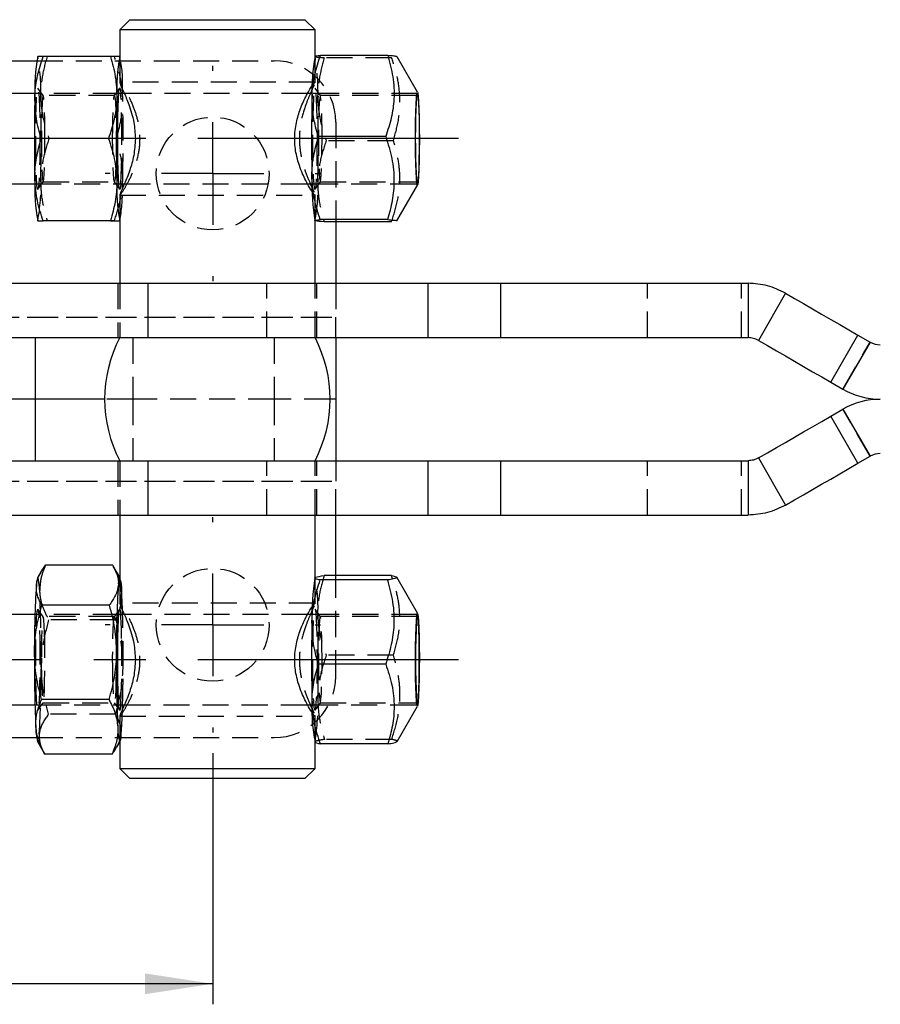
# Model space of a CAD drawing. Extents: x 33 to 407, y 68 to 265.
# Tile 3 of 20: x 115 to 157, y 99 to 147. Entities that reach past the tile are written whole.
import ezdxf

# ---------------------------------------------------------------- set-up
doc = ezdxf.new("R2010")
doc.units = 0
doc.linetypes.add('CENTERX2', pattern=[20.32, 12.7, -2.54, 2.54, -2.54])
doc.linetypes.add('HIDDEN', pattern=[1.905, 1.27, -0.635])
doc.layers.get('0').update_dxf_attribs({"linetype": 'CONTINUOUS'})
doc.layers.add('FORMATO', color=179, linetype='CONTINUOUS')
doc.styles.add('SLDTEXTSTYLE0', font='TXT', dxfattribs={"width": 0.75})
doc.dimstyles.new('SLDDIMSTYLE2', dxfattribs={"dimtxt": 3.5, "dimasz": 3.302, "dimexe": 0, "dimexo": 0.0625, "dimgap": 0.875, "dimtad": 1, "dimdec": 3, "dimrnd": 1e-09, "dimzin": 12, "dimtxsty": 'SLDTEXTSTYLE0', "dimsah": 1, "dimcen": 0.09, "dimazin": 3, "dimtfac": 1, "dimtdec": 3, "dimtofl": 0, "dimtmove": 0, "dimatfit": 3, "dimtolj": 1, "dimtzin": 12})

# ---------------------------------------------------------------- blocks, each defined once
blk = doc.blocks.new('_D_9')
at = {"layer": 'FORMATO'}
for p, q in [((100.259, 110.95), (100.259, 98.7)), ((124.259, 110.95), (124.259, 98.7)), ((124.259, 99.7), (100.259, 99.7))]:
    blk.add_line(p, q, dxfattribs=at)
for points in [[(100.259, 99.7), (103.561, 99.192), (103.561, 100.208)], [(124.259, 99.7), (120.957, 100.208), (120.957, 99.192)]]:
    blk.add_solid(points, dxfattribs=at)
at = {"layer": 'FORMATO', "insert": (109.62, 104.212), "char_height": 3.5, "attachment_point": 1, "style": 'SLDTEXTSTYLE0'}
blk.add_mtext('24', dxfattribs=at)
blk = doc.blocks.new('SW_CENTERMARKSYMBOL_7')
at = {"layer": 'FORMATO', "color": 0}
for p, q in [((0, 5), (0, 5.25)), ((0, 0), (0, 2.5)), ((-5, 0), (-5.25, 0)), ((0, 0), (-2.5, 0)), ((0, 0), (0, -2.5)), ((0, 0), (2.5, 0)), ((5, 0), (5.25, 0)), ((0, -5), (0, -5.25))]:
    blk.add_line(p, q, dxfattribs=at)
blk = doc.blocks.new('SW_CENTERMARKSYMBOL_8')
at = {"layer": 'FORMATO', "color": 0}
for p, q in [((0, 5), (0, 5.25)), ((0, 0), (0, 2.5)), ((-5, 0), (-5.25, 0)), ((0, 0), (-2.5, 0)), ((0, 0), (0, -2.5)), ((0, 0), (2.5, 0)), ((5, 0), (5.25, 0)), ((0, -5), (0, -5.25))]:
    blk.add_line(p, q, dxfattribs=at)

msp = doc.modelspace()

# ---------------------------------------------------------------- linework, layer by layer
at = {"color": 7, "linetype": 'CONTINUOUS'}
for p, q in [((120.2227, 146.6999), (119.7227, 146.1999)), ((120.2227, 146.6999), (128.7477, 146.6999)), ((129.2477, 146.1999), (128.7477, 146.6999)), ((119.7227, 146.1999), (119.7227, 143.6251)), ((129.2477, 146.1999), (119.7227, 146.1999)), ((129.2477, 144.9157), (129.2477, 146.1999)), ((97.2588, 144.7), (115.6786, 144.7)), ((115.7242, 144.8999), (115.7183, 144.8896)), ((119.2744, 144.8999), (115.9918, 144.8999)), ((129.2419, 144.9071), (129.2318, 144.8896)), ((132.7915, 144.9494), (129.5089, 144.9494)), ((134.2461, 143.162), (133.2492, 144.8946)), ((115.5922, 143.0999), (72.2922, 143.0999)), ((119.9513, 143.0999), (119.6803, 143.0999)), ((129.1057, 143.0999), (128.8881, 143.0999)), ((119.1791, 140.8999), (115.8964, 140.8999)), ((132.6926, 141.0009), (129.4099, 141.0009)), ((72.2922, 138.6999), (115.5922, 138.6999)), ((119.6803, 138.6999), (119.9532, 138.6999)), ((128.8861, 138.6999), (129.1057, 138.6999)), ((129.0184, 138.6999), (129.1152, 138.4816)), ((133.242, 136.8927), (134.2461, 138.6378)), ((119.7227, 138.1915), (119.7227, 133.8499)), ((115.7183, 136.9102), (115.7242, 136.8999)), ((119.2744, 136.8999), (115.9918, 136.8999)), ((129.2318, 136.9102), (129.2346, 136.9052)), ((129.2477, 133.8499), (129.2477, 136.8988)), ((132.7843, 136.9514), (129.5016, 136.9514)), ((132.975, 136.8504), (129.6923, 136.8504)), ((130.2588, 136.8504), (130.2588, 133.8499)), ((99.4379, 133.8499), (121.1163, 133.8499)), ((121.1163, 131.1999), (121.1163, 133.8499)), ((121.1163, 133.8499), (134.7673, 133.8499)), ((134.7673, 131.1999), (134.7673, 133.8499)), ((134.7673, 133.8499), (138.3097, 133.8499)), ((138.3097, 131.1999), (138.3097, 133.8499)), ((138.3097, 133.8499), (150.3665, 133.8499)), ((150.3665, 133.8499), (150.3665, 131.1999)), ((152.1915, 133.3609), (150.8665, 131.0659)), ((100.3016, 131.1999), (121.1163, 131.1999)), ((115.5956, 131.1999), (115.5956, 128.1999)), ((121.1163, 131.1999), (134.7673, 131.1999)), ((130.2588, 131.1999), (130.2588, 128.1999)), ((134.7673, 131.1999), (138.3097, 131.1999)), ((138.3097, 131.1999), (150.3665, 131.1999)), ((154.3958, 129.0283), (155.7208, 131.3233)), ((155.7208, 131.3233), (156.3086, 130.9839)), ((156.3086, 130.9839), (154.9836, 128.6889)), ((154.3958, 129.0283), (154.9836, 128.6889)), ((115.5956, 128.1999), (103.8374, 128.1999)), ((118.9852, 128.1999), (115.5956, 128.1999)), ((115.5956, 128.1999), (115.5956, 125.1999)), ((130.2588, 128.1999), (129.9852, 128.1999)), ((130.2588, 128.1999), (130.2588, 125.1999)), ((154.3958, 127.3715), (154.9836, 127.7109)), ((154.9836, 127.7109), (156.3086, 125.4159)), ((155.7208, 125.0765), (154.3958, 127.3715)), ((150.8665, 125.3339), (152.1915, 123.0389)), ((155.7208, 125.0765), (156.3086, 125.4159)), ((100.3016, 125.1999), (121.1163, 125.1999)), ((121.1163, 122.5499), (121.1163, 125.1999)), ((121.1163, 125.1999), (134.7673, 125.1999)), ((134.7673, 122.5499), (134.7673, 125.1999)), ((134.7673, 125.1999), (138.3097, 125.1999)), ((138.3097, 122.5499), (138.3097, 125.1999)), ((138.3097, 125.1999), (150.3665, 125.1999)), ((150.3665, 125.1999), (150.3665, 122.5499)), ((99.4379, 122.5499), (121.1163, 122.5499)), ((119.7227, 122.5499), (119.7227, 118.2251)), ((121.1163, 122.5499), (134.7673, 122.5499)), ((129.2477, 119.5023), (129.2477, 122.5499)), ((130.2588, 119.6031), (130.2588, 122.5499)), ((134.7673, 122.5499), (138.3097, 122.5499)), ((138.3097, 122.5499), (150.3665, 122.5499)), ((119.3869, 120.1001), (116.1042, 120.1001)), ((119.7227, 119.5172), (119.4106, 120.0596)), ((115.8775, 119.7663), (115.7183, 119.4896)), ((132.9708, 119.6031), (129.6881, 119.6031)), ((129.2325, 119.4909), (129.2318, 119.4896)), ((132.7803, 119.388), (129.4976, 119.388)), ((134.2461, 117.762), (133.2359, 119.5177)), ((119.2138, 118.159), (115.9312, 118.159)), ((115.5922, 117.6999), (72.2922, 117.6999)), ((119.9513, 117.6999), (119.6803, 117.6999)), ((119.8647, 117.6999), (119.8578, 117.9356)), ((129.1057, 117.6999), (128.8881, 117.6999)), ((132.6927, 115.2847), (129.4101, 115.2847)), ((72.2922, 113.2999), (115.5922, 113.2999)), ((119.1967, 113.5588), (115.9141, 113.5588)), ((119.6803, 113.2999), (119.9532, 113.2999)), ((128.8861, 113.2999), (129.1057, 113.2999)), ((129.0184, 113.2999), (129.1144, 113.0834)), ((133.2513, 111.5089), (134.2461, 113.2378)), ((119.7227, 112.7915), (119.7227, 110.1999)), ((97.2588, 111.6998), (115.6786, 111.6998)), ((115.7183, 111.5102), (116.0463, 110.9402)), ((119.5794, 111.2335), (119.7227, 111.4825)), ((129.2318, 111.5102), (129.2479, 111.4821)), ((129.2477, 110.1999), (129.2477, 111.4825)), ((132.7957, 111.3967), (129.513, 111.3967)), ((116.044, 110.948), (116.07, 110.8997)), ((119.3527, 110.8997), (116.07, 110.8997)), ((119.7227, 110.1999), (120.2227, 109.6999)), ((119.7227, 110.1999), (129.2477, 110.1999)), ((128.7477, 109.6999), (129.2477, 110.1999)), ((128.7477, 109.6999), (120.2227, 109.6999))]:
    msp.add_line(p, q, dxfattribs=at)
at = {"color": 7, "linetype": 'HIDDEN'}
for p, q in [((115.6786, 144.7), (127.2588, 144.7)), ((119.4652, 144.8999), (119.2744, 144.8999)), ((119.7267, 144.8999), (119.7227, 144.8987)), ((119.7386, 144.8896), (119.7327, 144.8999)), ((129.2477, 143.6195), (129.2477, 144.9157)), ((132.9822, 144.8484), (129.6995, 144.8484)), ((129.2436, 143.6499), (119.7267, 143.6499)), ((129.2046, 143.5205), (129.1149, 143.3197)), ((129.2436, 143.6499), (129.2345, 143.6195)), ((119.6803, 143.0999), (115.5922, 143.0999)), ((115.995, 142.9962), (115.7362, 143.3669)), ((119.7207, 143.3669), (119.4619, 142.9962)), ((119.8698, 142.8999), (119.8647, 143.0999)), ((128.8881, 143.0999), (119.9513, 143.0999)), ((134.2394, 143.0999), (129.1057, 143.0999)), ((129.5085, 142.9962), (129.2496, 143.3669)), ((119.467, 142.9999), (115.9899, 142.9999)), ((134.2394, 142.9999), (129.5034, 142.9999)), ((130.2588, 141.7), (130.2588, 136.8504)), ((119.5605, 140.8999), (119.1791, 140.8999)), ((133.0739, 140.7989), (129.7913, 140.7989)), ((115.7362, 138.4329), (115.995, 138.8036)), ((115.9899, 138.7999), (119.467, 138.7999)), ((119.4619, 138.8036), (119.7207, 138.4329)), ((119.8647, 138.6999), (119.8698, 138.8999)), ((129.2496, 138.4329), (129.5085, 138.8036)), ((129.5034, 138.7999), (134.2394, 138.7999)), ((115.5922, 138.6999), (119.6803, 138.6999)), ((119.9532, 138.6999), (128.8861, 138.6999)), ((129.1057, 138.6999), (134.2394, 138.6999)), ((119.7267, 138.1499), (129.2436, 138.1499)), ((129.2477, 136.8988), (129.2477, 138.1819)), ((119.4652, 136.8999), (119.2744, 136.8999)), ((119.7227, 136.9011), (119.7267, 136.8999)), ((119.7327, 136.8999), (119.7386, 136.9102)), ((119.6352, 133.8499), (119.6352, 131.1999)), ((119.7227, 133.8499), (119.7227, 131.1999)), ((126.8956, 131.1999), (126.8956, 133.8499)), ((129.2477, 131.1999), (129.2477, 133.8499)), ((129.3352, 131.1999), (129.3352, 133.8499)), ((130.2588, 133.8499), (130.2588, 132.1999)), ((145.4525, 131.1999), (145.4525, 133.8499)), ((150.0375, 131.1999), (150.0375, 133.8499)), ((94.2588, 132.1999), (130.2588, 132.1999)), ((94.5058, 132.1999), (130.2588, 132.1999)), ((130.2588, 131.1999), (130.2588, 132.1999)), ((120.3671, 131.1999), (120.3671, 128.1999)), ((127.2588, 131.1999), (127.2588, 128.1999)), ((154.9836, 128.6889), (156.3086, 130.9839)), ((120.3671, 128.1999), (118.9852, 128.1999)), ((127.2588, 128.1999), (120.3671, 128.1999)), ((120.3671, 128.1999), (120.3671, 125.1999)), ((129.9852, 128.1999), (127.2588, 128.1999)), ((127.2588, 128.1999), (127.2588, 125.1999)), ((156.3086, 125.4159), (154.9836, 127.7109)), ((119.6352, 125.1999), (119.6352, 122.5499)), ((119.7227, 125.1999), (119.7227, 122.5499)), ((126.8956, 122.5499), (126.8956, 125.1999)), ((129.2477, 122.5499), (129.2477, 125.1999)), ((129.3352, 122.5499), (129.3352, 125.1999)), ((130.2588, 125.1999), (130.2588, 124.1999)), ((145.4525, 122.5499), (145.4525, 125.1999)), ((150.0375, 122.5499), (150.0375, 125.1999)), ((94.2588, 124.1999), (130.2588, 124.1999)), ((94.5058, 124.1999), (130.2588, 124.1999)), ((130.2588, 122.5499), (130.2588, 124.1999)), ((130.2588, 114.6998), (130.2588, 119.6031)), ((119.7386, 119.4896), (119.7227, 119.5172)), ((129.2477, 118.2195), (129.2477, 119.5023)), ((129.2436, 118.2499), (119.7267, 118.2499)), ((129.2046, 118.1205), (129.1153, 117.9206)), ((129.2436, 118.2499), (129.2345, 118.2195)), ((119.6803, 117.6999), (115.5922, 117.6999)), ((115.995, 117.5962), (115.7362, 117.9669)), ((119.7207, 117.9669), (119.4619, 117.5962)), ((128.8881, 117.6999), (119.9513, 117.6999)), ((134.2394, 117.6999), (129.1057, 117.6999)), ((129.5085, 117.5962), (129.2496, 117.9669)), ((119.467, 117.5999), (115.9899, 117.5999)), ((119.5429, 117.441), (116.2602, 117.441)), ((134.2394, 117.5999), (129.5034, 117.5999)), ((133.0738, 115.7151), (129.7911, 115.7151)), ((115.5922, 113.2999), (119.6803, 113.2999)), ((115.7362, 113.0329), (115.995, 113.4036)), ((115.9899, 113.3999), (119.467, 113.3999)), ((119.4619, 113.4036), (119.7207, 113.0329)), ((119.9532, 113.2999), (128.8861, 113.2999)), ((129.1057, 113.2999), (134.2394, 113.2999)), ((129.2496, 113.0329), (129.5085, 113.4036)), ((129.5034, 113.3999), (134.2394, 113.3999)), ((119.5257, 112.8408), (116.2431, 112.8408)), ((119.7267, 112.7499), (129.2436, 112.7499)), ((129.2477, 111.4825), (129.2477, 112.7819)), ((115.6786, 111.6998), (127.2588, 111.6998)), ((119.7227, 111.4825), (119.7386, 111.5102)), ((132.9862, 111.6118), (129.7035, 111.6118))]:
    msp.add_line(p, q, dxfattribs=at)
at = {"color": 7, "linetype": 'HIDDEN', "flags": 128}
for points in [[(115.8322, 140.8999), (115.8296, 140.35), (115.8221, 139.8277), (115.8099, 139.3591), (115.7938, 138.9678), (115.7744, 138.6734), (115.7529, 138.4906), (115.7302, 138.4286), (115.7075, 138.4906), (115.6859, 138.6734), (115.6665, 138.9678), (115.6504, 139.3591), (115.6382, 139.8277), (115.6307, 140.35), (115.6281, 140.8999), (115.6307, 141.4498), (115.6382, 141.9721), (115.6504, 142.4407), (115.6665, 142.832), (115.6859, 143.1264), (115.7075, 143.3092), (115.7302, 143.3712), (115.7529, 143.3092), (115.7744, 143.1264), (115.7938, 142.832), (115.8099, 142.4407), (115.8221, 141.9721), (115.8296, 141.4498), (115.8322, 140.8999)], [(129.3456, 140.8459), (129.3426, 140.2974), (129.3346, 139.7792), (129.322, 139.3172), (129.3055, 138.9346), (129.2859, 138.6505), (129.2641, 138.4791), (129.2414, 138.4292), (129.2187, 138.5032), (129.1973, 138.6973), (129.1783, 139.0019), (129.1625, 139.4017), (129.1507, 139.8766), (129.1437, 140.4028), (129.1416, 140.9539), (129.1447, 141.5024), (129.1527, 142.0206), (129.1652, 142.4826), (129.1818, 142.8652), (129.2014, 143.1493), (129.2231, 143.3207), (129.2459, 143.3706), (129.2685, 143.2966), (129.2899, 143.1025), (129.309, 142.7979), (129.3248, 142.3981), (129.3365, 141.9232), (129.3436, 141.397), (129.3456, 140.8459)], [(116.0766, 140.8999), (116.0741, 141.4025), (116.0667, 141.8758), (116.0548, 142.2925), (116.0392, 142.6282), (116.0207, 142.8634), (116.0004, 142.9846), (115.9794, 142.9846), (115.9592, 142.8634), (115.9406, 142.6282), (115.925, 142.2925), (115.9131, 141.8758), (115.9057, 141.4025), (115.9032, 140.8999), (115.9057, 140.3973), (115.9131, 139.924), (115.925, 139.5073), (115.9406, 139.1716), (115.9592, 138.9364), (115.9794, 138.8152), (116.0004, 138.8152), (116.0207, 138.9364), (116.0392, 139.1716), (116.0548, 139.5073), (116.0667, 139.924), (116.0741, 140.3973), (116.0766, 140.8999)], [(119.3803, 140.8999), (119.3828, 141.4025), (119.3902, 141.8758), (119.4021, 142.2925), (119.4177, 142.6282), (119.4363, 142.8634), (119.4566, 142.9846), (119.4775, 142.9846), (119.4978, 142.8634), (119.5163, 142.6282), (119.5319, 142.2925), (119.5438, 141.8758), (119.5512, 141.4025), (119.5537, 140.8999), (119.5512, 140.3973), (119.5438, 139.924), (119.5319, 139.5073), (119.5163, 139.1716), (119.4978, 138.9364), (119.4775, 138.8152), (119.4566, 138.8152), (119.4363, 138.9364), (119.4177, 139.1716), (119.4021, 139.5073), (119.3902, 139.924), (119.3828, 140.3973), (119.3803, 140.8999)], [(129.5901, 140.854), (129.588, 141.3578), (129.581, 141.8349), (129.5695, 142.2578), (129.5542, 142.6017), (129.5359, 142.8467), (129.5157, 142.9786), (129.4948, 142.9896), (129.4744, 142.8792), (129.4557, 142.6538), (129.4397, 142.3265), (129.4275, 141.9162), (129.4196, 141.4469), (129.4167, 140.9458), (129.4187, 140.442), (129.4257, 139.9649), (129.4372, 139.542), (129.4526, 139.1981), (129.4708, 138.9531), (129.491, 138.8212), (129.5119, 138.8102), (129.5323, 138.9205), (129.5511, 139.146), (129.567, 139.4733), (129.5792, 139.8836), (129.5871, 140.3529), (129.5901, 140.854)], [(115.8253, 118.7705), (115.8068, 119.0431), (115.7871, 119.2551), (115.7663, 119.4028), (115.745, 119.4838), (115.7234, 119.4965), (115.7183, 119.4896)], [(115.8228, 116.5384), (115.83, 116.0134), (115.8322, 115.4626), (115.8293, 114.9137), (115.8214, 114.3942), (115.809, 113.9301), (115.7926, 113.5448), (115.773, 113.2575), (115.7514, 113.0826), (115.7286, 113.0289), (115.706, 113.0992), (115.6845, 113.2898), (115.6653, 113.5912), (115.6494, 113.9884), (115.6376, 114.4613), (115.6303, 114.9864), (115.6281, 115.5372), (115.631, 116.0861), (115.6389, 116.6056), (115.6513, 117.0697), (115.6677, 117.455), (115.6873, 117.7423), (115.709, 117.9172), (115.7317, 117.9709), (115.7544, 117.9006), (115.7758, 117.71), (115.795, 117.4086), (115.8109, 117.0114), (115.8228, 116.5384)], [(129.3456, 115.615), (129.3441, 115.0628), (129.3375, 114.5325), (129.3263, 114.0508), (129.3109, 113.6417), (129.2921, 113.3257), (129.2709, 113.1188), (129.2484, 113.0313), (129.2256, 113.0676), (129.2037, 113.2258), (129.1838, 113.4981), (129.1669, 113.8708), (129.1538, 114.3251), (129.1453, 114.8383), (129.1417, 115.3848), (129.1432, 115.937), (129.1497, 116.4672), (129.161, 116.949), (129.1763, 117.3581), (129.1951, 117.6741), (129.2163, 117.881), (129.2389, 117.9685), (129.2617, 117.9322), (129.2836, 117.774), (129.3035, 117.5017), (129.3204, 117.129), (129.3334, 116.6747), (129.3419, 116.1614), (129.3456, 115.615)], [(116.0686, 116.3824), (116.0576, 116.8128), (116.0426, 117.1669), (116.0246, 117.4241), (116.0046, 117.5695), (115.9837, 117.5946), (115.9632, 117.4979), (115.9442, 117.2852), (115.9279, 116.9687), (115.9152, 116.5668), (115.9068, 116.1029), (115.9033, 115.604), (115.9048, 115.099), (115.9112, 114.6174), (115.9222, 114.187), (115.9372, 113.8329), (115.9552, 113.5757), (115.9752, 113.4303), (115.9961, 113.4052), (116.0166, 113.5019), (116.0356, 113.7146), (116.0519, 114.0311), (116.0646, 114.433), (116.073, 114.8969), (116.0765, 115.3958), (116.075, 115.9008), (116.0686, 116.3824)], [(119.3883, 114.6174), (119.3819, 115.099), (119.3804, 115.604), (119.3839, 116.1029), (119.3923, 116.5668), (119.405, 116.9687), (119.4213, 117.2852), (119.4403, 117.4979), (119.4608, 117.5946), (119.4817, 117.5695), (119.5017, 117.4241), (119.5197, 117.1669), (119.5347, 116.8128), (119.5457, 116.3824), (119.5521, 115.9008), (119.5536, 115.3958), (119.5501, 114.8969), (119.5417, 114.433), (119.529, 114.0311), (119.5127, 113.7146), (119.4937, 113.5019), (119.4732, 113.4052), (119.4523, 113.4303), (119.4323, 113.5757), (119.4143, 113.8329), (119.3993, 114.187), (119.3883, 114.6174)], [(129.59, 115.5977), (129.5865, 116.0969), (129.5782, 116.5614), (129.5655, 116.9642), (129.5492, 117.2819), (129.5303, 117.496), (129.5098, 117.5941), (129.4889, 117.5705), (129.4689, 117.4266), (129.4508, 117.1707), (129.4358, 116.8177), (129.4248, 116.3881), (129.4183, 115.9069), (129.4167, 115.4021), (129.4202, 114.9029), (129.4285, 114.4384), (129.4412, 114.0356), (129.4575, 113.7179), (129.4764, 113.5038), (129.4969, 113.4057), (129.5178, 113.4293), (129.5379, 113.5732), (129.5559, 113.8291), (129.5709, 114.1821), (129.5819, 114.6117), (129.5884, 115.0929), (129.59, 115.5977)]]:
    msp.add_lwpolyline(points, dxfattribs=at)
at = {"color": 7, "linetype": 'CONTINUOUS', "flags": 128}
for points in [[(119.7732, 138.6999), (119.771, 138.6734), (119.7495, 138.4906), (119.7267, 138.4286), (119.704, 138.4906), (119.6825, 138.6734), (119.6631, 138.9678), (119.647, 139.3591), (119.6348, 139.8277), (119.6273, 140.35), (119.6247, 140.8999), (119.6273, 141.4498), (119.6348, 141.9721), (119.647, 142.4407), (119.6631, 142.832), (119.6825, 143.1264), (119.704, 143.3092), (119.7267, 143.3712), (119.7495, 143.3092), (119.771, 143.1264), (119.7732, 143.0999)], [(119.8647, 143.0999), (119.8578, 143.3349), (119.8571, 143.3569)], [(134.333, 140.8503), (134.33, 140.3287), (134.3221, 139.838), (134.3098, 139.4044), (134.2936, 139.0515), (134.2746, 138.7983), (134.2536, 138.6583), (134.2319, 138.6392), (134.2105, 138.742), (134.1908, 138.9611), (134.1736, 139.2847), (134.16, 139.6954), (134.1507, 140.171), (134.1461, 140.6859), (134.1466, 141.2124), (134.1521, 141.722), (134.1623, 142.1873), (134.1766, 142.5832), (134.1943, 142.8883), (134.2145, 143.0863), (134.236, 143.1664), (134.2576, 143.1242), (134.2783, 142.9622), (134.2969, 142.689), (134.3124, 142.3194), (134.3239, 141.8732), (134.3309, 141.3745), (134.333, 140.8503)], [(134.3302, 140.8999), (134.3276, 140.3734), (134.3198, 139.8775), (134.3074, 139.441), (134.291, 139.0893), (134.2716, 138.8429), (134.2503, 138.7159), (134.2284, 138.7159), (134.2071, 138.8429), (134.1878, 139.0893), (134.1714, 139.441), (134.1589, 139.8775), (134.1512, 140.3734), (134.1485, 140.8999), (134.1512, 141.4264), (134.1589, 141.9223), (134.1714, 142.3588), (134.1878, 142.7105), (134.2071, 142.9569), (134.2284, 143.0839), (134.2503, 143.0839), (134.2716, 142.9569), (134.291, 142.7105), (134.3074, 142.3588), (134.3198, 141.9223), (134.3276, 141.4264), (134.3302, 140.8999)], [(134.3261, 140.854), (134.3231, 140.3529), (134.3152, 139.8836), (134.303, 139.4733), (134.287, 139.146), (134.2683, 138.9205), (134.2479, 138.8102), (134.227, 138.8212), (134.2068, 138.9531), (134.1885, 139.1981), (134.1732, 139.542), (134.1617, 139.9649), (134.1547, 140.442), (134.1527, 140.9458), (134.1556, 141.4469), (134.1635, 141.9162), (134.1757, 142.3265), (134.1917, 142.6538), (134.2104, 142.8792), (134.2308, 142.9896), (134.2517, 142.9786), (134.2719, 142.8467), (134.2902, 142.6017), (134.3055, 142.2578), (134.317, 141.8349), (134.324, 141.3578), (134.3261, 140.854)], [(119.8571, 138.4432), (119.8578, 138.4649), (119.8647, 138.6999)], [(152.1915, 133.3609), (152.6276, 133.1091), (153.0657, 132.8562), (153.5055, 132.6023), (153.9468, 132.3475), (154.3893, 132.092), (154.8326, 131.8361), (155.2765, 131.5798), (155.7208, 131.3233)], [(150.8665, 131.0659), (151.3026, 130.8142), (151.7407, 130.5612), (152.1805, 130.3073), (152.6218, 130.0525), (153.0643, 129.797), (153.5076, 129.5411), (153.9515, 129.2848), (154.3958, 129.0283)], [(150.8665, 125.3339), (151.3026, 125.5856), (151.7407, 125.8386), (152.1805, 126.0925), (152.6218, 126.3473), (153.0643, 126.6027), (153.5076, 126.8587), (153.9515, 127.115), (154.3958, 127.3715)], [(152.1915, 123.0389), (152.6276, 123.2907), (153.0657, 123.5436), (153.5055, 123.7975), (153.9468, 124.0523), (154.3893, 124.3078), (154.8326, 124.5637), (155.2765, 124.82), (155.7208, 125.0765)], [(119.7732, 113.2999), (119.7696, 113.2575), (119.748, 113.0826), (119.7252, 113.0289), (119.7025, 113.0992), (119.6811, 113.2898), (119.6619, 113.5912), (119.646, 113.9884), (119.6341, 114.4613), (119.6269, 114.9864), (119.6247, 115.5372), (119.6276, 116.0861), (119.6355, 116.6056), (119.6479, 117.0697), (119.6643, 117.455), (119.6839, 117.7423), (119.7055, 117.9172), (119.7283, 117.9709), (119.751, 117.9006), (119.7724, 117.71), (119.7732, 117.6999)], [(134.3329, 115.6056), (134.3314, 115.0802), (134.3249, 114.5776), (134.3138, 114.1246), (134.2987, 113.7458), (134.2804, 113.4615), (134.2599, 113.2872), (134.2383, 113.2321), (134.2167, 113.2993), (134.1964, 113.4851), (134.1783, 113.7795), (134.1636, 114.1667), (134.1529, 114.6258), (134.1469, 115.1319), (134.1459, 115.658), (134.15, 116.1755), (134.1588, 116.6565), (134.172, 117.0752), (134.1888, 117.409), (134.2083, 117.6399), (134.2296, 117.7554), (134.2513, 117.7493), (134.2724, 117.622), (134.2917, 117.3802), (134.3082, 117.0371), (134.321, 116.6111), (134.3294, 116.1252), (134.3329, 115.6056)], [(134.3302, 115.4999), (134.3276, 116.0264), (134.3198, 116.5223), (134.3074, 116.9588), (134.291, 117.3105), (134.2716, 117.5569), (134.2503, 117.6839), (134.2284, 117.6839), (134.2071, 117.5569), (134.1878, 117.3105), (134.1714, 116.9588), (134.1589, 116.5223), (134.1512, 116.0264), (134.1485, 115.4999), (134.1512, 114.9734), (134.1589, 114.4775), (134.1714, 114.041), (134.1878, 113.6893), (134.2071, 113.4429), (134.2284, 113.3159), (134.2503, 113.3159), (134.2716, 113.4429), (134.291, 113.6893), (134.3074, 114.041), (134.3198, 114.4775), (134.3276, 114.9734), (134.3302, 115.4999)], [(134.326, 115.5977), (134.3244, 115.0929), (134.3179, 114.6117), (134.3069, 114.1821), (134.2919, 113.8291), (134.2739, 113.5732), (134.2538, 113.4293), (134.2329, 113.4057), (134.2124, 113.5038), (134.1935, 113.7179), (134.1772, 114.0356), (134.1645, 114.4384), (134.1562, 114.9029), (134.1527, 115.4021), (134.1543, 115.9069), (134.1608, 116.3881), (134.1718, 116.8177), (134.1868, 117.1707), (134.2049, 117.4266), (134.2249, 117.5705), (134.2458, 117.5941), (134.2663, 117.496), (134.2852, 117.2819), (134.3015, 116.9642), (134.3142, 116.5614), (134.3225, 116.0969), (134.326, 115.5977)], [(119.8572, 113.0468), (119.8618, 113.197), (119.8647, 113.2999)]]:
    msp.add_lwpolyline(points, dxfattribs=at)
at = {"color": 7, "linetype": 'HIDDEN'}
for centre in [(124.2588, 139.2), (124.2588, 117.1998)]:
    msp.add_circle(centre, 2.75, dxfattribs=at)
at = {"color": 7, "linetype": 'CONTINUOUS'}
for centre, radius, start, end in [((124.8535, 143.2422), 9.2727, 169.70206, 182.11588), ((129.4518, 143.218), 9.8732, 170.19866, 181.84604), ((137.1695, 143.3352), 8.0752, 168.8344, 182.55556), ((204.854, 140.8999), 89.2893, 178.716519, 181.283481), ((208.8521, 140.8999), 89.2908, 178.71654, 181.28346), ((218.2963, 140.8951), 89.2181, 178.664055, 181.232454), ((124.8535, 138.5575), 9.2727, 177.88412, 190.29795), ((129.4517, 138.5818), 9.8731, 178.15394, 189.80136), ((139.6499, 138.6516), 10.5561, 178.23837, 189.54676), ((125.4556, 128.1999), 6.4704, 152.37733, 207.62267), ((123.5147, 128.1999), 6.4704, 332.37733, 27.62267), ((156.8086, 131.8499), 1, 240, 270), ((156.8086, 131.8499), 3.65, 240, 270), ((156.8086, 124.5499), 3.65, 90, 120), ((156.8086, 124.5499), 1, 90, 120), ((162.9918, 116.1167), 47.4269, 176.35775, 180.31139), ((116.9781, 119.1035), 1.3176, 162.95911, 178.86822), ((166.9884, 116.1167), 47.4269, 176.35775, 180.31138), ((120.427, 119.1836), 0.7716, 155.90089, 184.02052), ((141.2044, 117.6408), 12.1113, 171.19074, 181.44028), ((218.0609, 115.5098), 88.9828, 178.82383, 181.396844), ((181.4576, 115.3036), 65.8943, 179.517141, 182.674122), ((185.4543, 115.3036), 65.8944, 179.517153, 182.674125), ((135.9194, 112.9611), 6.8254, 176.81212, 192.32476), ((118.2133, 112.1634), 2.5791, 178.53719, 194.67288), ((121.7487, 112.1242), 2.1196, 177.15723, 197.09424)]:
    msp.add_arc(centre, radius, start, end, dxfattribs=at)
at = {"color": 7, "linetype": 'HIDDEN'}
for centre, radius, start, end in [((106.6068, 143.2422), 9.2727, 357.88414, 10.29794), ((114.3867, 143.6718), 5.4794, 356.70563, 12.95153), ((127.2588, 141.7), 3, 0, 90), ((118.8369, 143.1482), 10.5566, 358.23861, 9.54652), ((86.25, 141.1525), 33.5797, 359.56898, 3.32462), ((26.6051, 140.8999), 89.2905, 358.716536, 1.283464), ((30.602, 140.8999), 89.2902, 358.716531, 1.283469), ((40.1818, 140.9047), 89.2272, 358.664187, 1.232322), ((87.9537, 140.6043), 31.8765, 356.575, 0.53139), ((106.6068, 138.5575), 9.2727, 349.70205, 2.11587), ((121.3176, 138.4646), 8.0753, 348.83451, 2.55545), ((112.2376, 138.3096), 7.6207, 349.33968, 1.00444), ((118.1442, 118.9129), 1.6837, 355.14871, 20.35985), ((122.568, 118.0387), 6.8253, 356.81208, 12.32492), ((50.0028, 115.6962), 65.8943, 359.517141, 2.674122), ((86.5058, 116.9186), 33.3675, 1.74654, 3.18159), ((98.6288, 116.2787), 21.1921, 0.70226, 3.84526), ((36.3727, 115.5537), 83.5196, 359.716811, 1.472505), ((40.4172, 115.4899), 88.992, 358.823962, 1.396711), ((80.9179, 115.4728), 38.916, 356.79921, 1.56916), ((68.4682, 114.8831), 47.4271, 356.35776, 0.31138), ((40.3934, 115.3671), 79.4982, 358.509936, 359.836929), ((127.2588, 114.6998), 3, 270, 0), ((117.2827, 113.359), 12.1114, 351.19075, 1.44017), ((96.511, 113.6684), 23.3545, 355.58417, 358.47486), ((119.2435, 111.7884), 0.5587, 329.05678, 8.42911)]:
    msp.add_arc(centre, radius, start, end, dxfattribs=at)
at = {"color": 7, "linetype": 'CONTINUOUS'}
for points, knots in [([(115.5871, 142.8999), (115.5887, 142.9473), (115.6005, 143.3063), (115.6945, 143.9831), (115.8921, 144.5925), (115.9918, 144.8999)], [0, 0, 0, 0, 0.0700474, 0.5307623, 1, 1, 1, 1]), ([(115.9918, 144.8999), (115.9536, 144.8999), (115.8478, 144.8999), (115.739, 144.8999), (115.7376, 144.8999), (115.7371, 144.8999)], [0, 0, 0, 0, 0.2497978, 0.6917378, 1, 1, 1, 1]), ([(119.2744, 144.8999), (119.3664, 144.5751), (119.5522, 143.9195), (119.5731, 143.2418), (119.5837, 142.8999)], [0, 0, 0, 0, 0.49545778, 1, 1, 1, 1]), ([(119.7267, 144.8999), (119.7024, 144.8999), (119.6533, 144.8999), (119.4717, 144.8999), (119.3264, 144.8999), (119.2744, 144.8999)], [0, 0, 0, 0, 0.387516, 0.7807764, 1, 1, 1, 1]), ([(129.1024, 142.9752), (129.104, 143.0219), (129.1161, 143.3763), (129.2108, 144.0445), (129.4089, 144.6459), (129.5089, 144.9494)], [0, 0, 0, 0, 0.0700471, 0.5307622, 1, 1, 1, 1]), ([(129.5089, 144.9494), (129.4705, 144.9458), (129.3643, 144.9358), (129.2457, 144.919), (129.2467, 144.9057), (129.2472, 144.8989)], [0, 0, 0, 0, 0.2192241, 0.6070735, 1, 1, 1, 1]), ([(132.7915, 144.9494), (132.886, 144.6067), (133.0771, 143.9139), (133.1276, 142.8874), (132.9911, 141.9061), (132.7927, 141.3045), (132.6926, 141.0009)], [0, 0, 0, 0, 0.2645953, 0.5349274, 0.7653326, 1, 1, 1, 1]), ([(133.2281, 144.8946), (133.2235, 144.9006), (133.212, 144.9154), (133.0169, 144.9337), (132.8433, 144.9458), (132.7915, 144.9494)], [0, 0, 0, 0, 0.3218687, 0.79782, 1, 1, 1, 1]), ([(119.7327, 143.6251), (119.7381, 143.5998), (119.7502, 143.5438), (119.9267, 143.1696), (120.1799, 142.5669), (120.434, 141.7737), (120.4704, 141.1685), (120.4866, 140.8999)], [0, 0, 0, 0, 0.1598377, 0.3541719, 0.5700234, 0.8091784, 1, 1, 1, 1]), ([(129.1211, 138.3042), (129.0626, 138.3934), (128.9318, 138.5933), (128.6249, 139.1817), (128.3482, 139.9453), (128.2283, 140.8005), (128.2956, 141.5902), (128.511, 142.3358), (128.8056, 142.9853), (129.0494, 143.4002), (129.1117, 143.4821), (129.1212, 143.4945)], [0, 0, 0, 0, 0.1029331, 0.2304833, 0.3726086, 0.4841483, 0.595893, 0.7052145, 0.8315026, 0.9743688, 1, 1, 1, 1]), ([(129.1149, 143.3197), (129.0945, 143.2774), (129.0695, 143.2253), (129.0269, 143.1195), (129.019, 143.0999)], [0, 0, 0, 0, 0.814534, 1, 1, 1, 1]), ([(115.8964, 140.8999), (115.8044, 141.2247), (115.6186, 141.8803), (115.5977, 142.558), (115.5871, 142.8999)], [0, 0, 0, 0, 0.4954579, 1, 1, 1, 1]), ([(119.5837, 142.8999), (119.5821, 142.8525), (119.5704, 142.4935), (119.4763, 141.8166), (119.2787, 141.2073), (119.1791, 140.8999)], [0, 0, 0, 0, 0.0700473, 0.5307624, 1, 1, 1, 1]), ([(129.4099, 141.0009), (129.3182, 141.3215), (129.133, 141.9687), (129.1127, 142.6376), (129.1024, 142.9752)], [0, 0, 0, 0, 0.4954579, 1, 1, 1, 1]), ([(115.5871, 138.8999), (115.5864, 138.9473), (115.5811, 139.3063), (115.6429, 139.9831), (115.8114, 140.5925), (115.8964, 140.8999)], [0, 0, 0, 0, 0.0700474, 0.5307622, 1, 1, 1, 1]), ([(119.1791, 140.8999), (119.2866, 140.5751), (119.5036, 139.9195), (119.5568, 139.2418), (119.5837, 138.8999)], [0, 0, 0, 0, 0.4954581, 1, 1, 1, 1]), ([(120.4866, 140.8999), (120.4694, 140.621), (120.435, 140.0644), (120.2051, 139.3047), (119.9463, 138.6678), (119.7427, 138.245), (119.7424, 138.2061), (119.7423, 138.1915)], [0, 0, 0, 0, 0.1982051, 0.3954827, 0.615003, 0.8555697, 1, 1, 1, 1]), ([(129.0988, 138.9761), (129.0981, 139.0241), (129.0931, 139.3875), (129.1556, 140.0728), (129.3246, 140.6896), (129.4099, 141.0009)], [0, 0, 0, 0, 0.0700476, 0.5307627, 1, 1, 1, 1]), ([(132.6926, 141.0009), (132.8036, 140.6494), (133.0282, 139.9389), (133.1283, 138.8861), (133.0391, 137.8797), (132.8698, 137.2627), (132.7843, 136.9514)], [0, 0, 0, 0, 0.2645951, 0.5349274, 0.7653326, 1, 1, 1, 1]), ([(115.9918, 136.8999), (115.8842, 137.2247), (115.6672, 137.8803), (115.614, 138.558), (115.5871, 138.8999)], [0, 0, 0, 0, 0.4954579, 1, 1, 1, 1]), ([(119.5837, 138.8999), (119.5844, 138.8525), (119.5897, 138.4935), (119.5279, 137.8166), (119.3594, 137.2073), (119.2744, 136.8999)], [0, 0, 0, 0, 0.0700477, 0.5307624, 1, 1, 1, 1]), ([(129.5016, 136.9514), (129.3944, 137.2802), (129.178, 137.9439), (129.1254, 138.63), (129.0988, 138.9761)], [0, 0, 0, 0, 0.4954581, 1, 1, 1, 1]), ([(115.7368, 136.8999), (115.7373, 136.8999), (115.7384, 136.8999), (115.8469, 136.8999), (115.9536, 136.8999), (115.9918, 136.8999)], [0, 0, 0, 0, 0.3024727, 0.7503372, 1, 1, 1, 1]), ([(119.2744, 136.8999), (119.3264, 136.8999), (119.4704, 136.8999), (119.6525, 136.8999), (119.7019, 136.8999), (119.7267, 136.8999)], [0, 0, 0, 0, 0.2192241, 0.6070736, 1, 1, 1, 1]), ([(129.24, 136.9009), (129.2394, 136.9075), (129.238, 136.9208), (129.3561, 136.9377), (129.4633, 136.9477), (129.5016, 136.9514)], [0, 0, 0, 0, 0.3875159, 0.7807763, 1, 1, 1, 1]), ([(129.6923, 136.8504), (129.5234, 136.863), (129.3016, 136.8797), (129.2519, 136.8968), (129.24, 136.9009)], [0, 0, 0, 0, 0.7614487, 1, 1, 1, 1]), ([(132.7843, 136.9514), (132.8361, 136.9477), (133.007, 136.9358), (133.2123, 136.9162), (133.2233, 136.9002), (133.2284, 136.8927)], [0, 0, 0, 0, 0.1891707, 0.6233995, 1, 1, 1, 1]), ([(152.1915, 133.3609), (151.9034, 133.5025), (151.3273, 133.7856), (150.6868, 133.8285), (150.3665, 133.8499)], [0, 0, 0, 0, 0.4999987, 1, 1, 1, 1]), ([(150.8665, 131.0659), (150.7876, 131.1047), (150.6297, 131.1823), (150.4543, 131.194), (150.3665, 131.1999)], [0, 0, 0, 0, 0.4999963, 1, 1, 1, 1]), ([(150.8665, 125.3339), (150.7876, 125.2951), (150.6297, 125.2175), (150.4543, 125.2058), (150.3665, 125.1999)], [0, 0, 0, 0, 0.4999963, 1, 1, 1, 1]), ([(152.1915, 123.0389), (151.9034, 122.8973), (151.3273, 122.6142), (150.6868, 122.5713), (150.3665, 122.5499)], [0, 0, 0, 0, 0.4999987, 1, 1, 1, 1]), ([(115.6607, 119.1295), (115.6719, 119.2079), (115.7187, 119.5363), (115.9376, 119.8563), (116.1042, 120.1001)], [0, 0, 0, 0, 0.2385511, 1, 1, 1, 1]), ([(119.3869, 120.1001), (119.5101, 119.8563), (119.6719, 119.5363), (119.6601, 119.2079), (119.6573, 119.1295)], [0, 0, 0, 0, 0.7614488, 1, 1, 1, 1]), ([(129.2359, 119.4956), (129.2478, 119.5042), (129.2975, 119.5406), (129.5193, 119.5761), (129.6881, 119.6031)], [0, 0, 0, 0, 0.2385511, 1, 1, 1, 1]), ([(132.9708, 119.6031), (133.0882, 119.5761), (133.2832, 119.5312), (133.2089, 119.466), (133.0074, 119.4215), (132.8325, 119.3957), (132.7803, 119.388)], [0, 0, 0, 0, 0.3806577, 0.6320868, 0.8903093, 1, 1, 1, 1]), ([(115.9312, 118.159), (115.8922, 118.2284), (115.7843, 118.4206), (115.6627, 118.744), (115.6614, 119.0005), (115.6607, 119.1295)], [0, 0, 0, 0, 0.2192242, 0.6070737, 1, 1, 1, 1]), ([(119.6573, 119.1295), (119.6341, 119.0022), (119.5874, 118.7458), (119.4087, 118.4223), (119.2652, 118.2284), (119.2138, 118.159)], [0, 0, 0, 0, 0.3875159, 0.7807763, 1, 1, 1, 1]), ([(129.0969, 117.3363), (129.0983, 117.3849), (129.1094, 117.7532), (129.2022, 118.4476), (129.3986, 119.0726), (129.4976, 119.388)], [0, 0, 0, 0, 0.0700472, 0.5307624, 1, 1, 1, 1]), ([(129.4976, 119.388), (129.4593, 119.3957), (129.3531, 119.417), (129.2344, 119.4528), (129.2354, 119.4812), (129.2359, 119.4956)], [0, 0, 0, 0, 0.2192242, 0.6070735, 1, 1, 1, 1]), ([(132.7803, 119.388), (132.8758, 119.0318), (133.0689, 118.3119), (133.1224, 117.2451), (132.9887, 116.2254), (132.792, 115.6002), (132.6927, 115.2847)], [0, 0, 0, 0, 0.2645953, 0.5349274, 0.7653326, 1, 1, 1, 1]), ([(115.5656, 115.8589), (115.5663, 115.9134), (115.571, 116.3263), (115.6519, 117.1047), (115.8375, 117.8054), (115.9312, 118.159)], [0, 0, 0, 0, 0.0700474, 0.5307626, 1, 1, 1, 1]), ([(119.2138, 118.159), (119.3122, 117.7855), (119.5108, 117.0315), (119.545, 116.2521), (119.5622, 115.8589)], [0, 0, 0, 0, 0.495458, 1, 1, 1, 1]), ([(119.7327, 118.2251), (119.7381, 118.1998), (119.7502, 118.1438), (119.9267, 117.7696), (120.1799, 117.1669), (120.434, 116.3737), (120.4704, 115.7685), (120.4866, 115.4999)], [0, 0, 0, 0, 0.1598377, 0.3541719, 0.5700235, 0.8091784, 1, 1, 1, 1]), ([(129.1212, 112.9039), (129.0627, 112.9933), (128.9318, 113.1932), (128.6249, 113.7817), (128.3482, 114.5453), (128.2283, 115.4005), (128.2956, 116.1902), (128.511, 116.9358), (128.8055, 117.5852), (129.049, 117.9995), (129.1111, 118.0812), (129.1203, 118.0933)], [0, 0, 0, 0, 0.1030777, 0.2307161, 0.3729397, 0.4845566, 0.5963785, 0.7057754, 0.832151, 0.975116, 1, 1, 1, 1]), ([(129.1153, 117.9206), (129.0948, 117.878), (129.0697, 117.8258), (129.0269, 117.7195), (129.019, 117.6999)], [0, 0, 0, 0, 0.8153652, 1, 1, 1, 1]), ([(129.4101, 115.2847), (129.3174, 115.6179), (129.1304, 116.2904), (129.1081, 116.9856), (129.0969, 117.3363)], [0, 0, 0, 0, 0.495458, 1, 1, 1, 1]), ([(115.9141, 113.5588), (115.8157, 113.9324), (115.6171, 114.6863), (115.5829, 115.4657), (115.5656, 115.8589)], [0, 0, 0, 0, 0.495458, 1, 1, 1, 1]), ([(119.5622, 115.8589), (119.5616, 115.8044), (119.5568, 115.3916), (119.476, 114.6131), (119.2904, 113.9124), (119.1967, 113.5588)], [0, 0, 0, 0, 0.0700474, 0.5307622, 1, 1, 1, 1]), ([(120.4866, 115.4999), (120.4694, 115.221), (120.435, 114.6644), (120.2051, 113.9047), (119.9463, 113.2678), (119.7427, 112.845), (119.7424, 112.8061), (119.7423, 112.7915)], [0, 0, 0, 0, 0.1982051, 0.3954829, 0.6150031, 0.8555697, 1, 1, 1, 1]), ([(129.1046, 113.3407), (129.1038, 113.3867), (129.0978, 113.7357), (129.1583, 114.3936), (129.3256, 114.9859), (129.4101, 115.2847)], [0, 0, 0, 0, 0.0700472, 0.5307625, 1, 1, 1, 1]), ([(132.6927, 115.2847), (132.8048, 114.9473), (133.0313, 114.2651), (133.1343, 113.2543), (133.048, 112.288), (132.8803, 111.6956), (132.7957, 111.3967)], [0, 0, 0, 0, 0.2645951, 0.5349273, 0.7653326, 1, 1, 1, 1]), ([(115.6351, 112.2293), (115.6336, 112.2608), (115.6229, 112.4994), (115.6744, 112.9494), (115.8337, 113.3545), (115.9141, 113.5588)], [0, 0, 0, 0, 0.0700475, 0.5307625, 1, 1, 1, 1]), ([(119.1967, 113.5588), (119.3092, 113.3429), (119.5361, 112.9071), (119.5996, 112.4566), (119.6317, 112.2293)], [0, 0, 0, 0, 0.4954579, 1, 1, 1, 1]), ([(129.513, 111.3967), (129.4049, 111.7124), (129.1866, 112.3496), (129.1321, 113.0083), (129.1046, 113.3407)], [0, 0, 0, 0, 0.4954583, 1, 1, 1, 1]), ([(116.07, 110.8997), (115.9576, 111.1157), (115.7306, 111.5515), (115.6671, 112.002), (115.6351, 112.2293)], [0, 0, 0, 0, 0.495458, 1, 1, 1, 1]), ([(119.6317, 112.2293), (119.6331, 112.1978), (119.6438, 111.9591), (119.5923, 111.5092), (119.433, 111.1041), (119.3527, 110.8997)], [0, 0, 0, 0, 0.0700475, 0.5307624, 1, 1, 1, 1]), ([(129.2513, 111.5042), (129.2507, 111.4901), (129.2494, 111.4617), (129.3675, 111.4258), (129.4747, 111.4043), (129.513, 111.3967)], [0, 0, 0, 0, 0.3875158, 0.7807763, 1, 1, 1, 1]), ([(132.7957, 111.3967), (132.8474, 111.4043), (133.0177, 111.4297), (133.2089, 111.4672), (133.2217, 111.4972), (133.2267, 111.5089)], [0, 0, 0, 0, 0.2103312, 0.6931325, 1, 1, 1, 1]), ([(119.3527, 110.8997), (119.4064, 110.969), (119.4932, 111.0808), (119.5501, 111.1955), (119.5717, 111.2392)], [0, 0, 0, 0, 0.6189378, 1, 1, 1, 1])]:
    msp.add_open_spline(points, degree=3, knots=knots, dxfattribs=at)
at = {"color": 7, "linetype": 'HIDDEN'}
for points, knots in [([(116.1825, 144.8999), (116.0905, 144.5751), (115.9047, 143.9195), (115.8838, 143.2418), (115.8732, 142.8999)], [0, 0, 0, 0, 0.4954578, 1, 1, 1, 1]), ([(119.8698, 142.8999), (119.8682, 142.9473), (119.8565, 143.3063), (119.7624, 143.9831), (119.5648, 144.5925), (119.4652, 144.8999)], [0, 0, 0, 0, 0.0700473, 0.5307623, 1, 1, 1, 1]), ([(129.2472, 144.8989), (129.2591, 144.8949), (129.3089, 144.8778), (129.5307, 144.8611), (129.6995, 144.8484)], [0, 0, 0, 0, 0.2385511, 1, 1, 1, 1]), ([(129.6995, 144.8484), (129.6072, 144.5196), (129.4209, 143.8559), (129.3993, 143.1698), (129.3884, 142.8237)], [0, 0, 0, 0, 0.495458, 1, 1, 1, 1]), ([(133.0739, 140.7989), (133.1691, 141.1504), (133.3614, 141.8609), (133.4138, 142.9137), (133.2791, 143.9201), (133.0818, 144.5371), (132.9822, 144.8484)], [0, 0, 0, 0, 0.2645951, 0.5349273, 0.7653326, 1, 1, 1, 1]), ([(119.7363, 138.1664), (119.7347, 138.161), (119.7222, 138.1168), (119.844, 138.2857), (120.0745, 138.6557), (120.3935, 139.2886), (120.6572, 140.0853), (120.7422, 140.9442), (120.6468, 141.7211), (120.414, 142.4522), (120.106, 143.0941), (119.8155, 143.5639), (119.7581, 143.617), (119.7314, 143.6416)], [0, 0, 0, 0, 0.0128158, 0.1052455, 0.1985191, 0.3025389, 0.4170871, 0.5048988, 0.5927711, 0.6816482, 0.7856081, 0.9004172, 1, 1, 1, 1]), ([(129.1212, 143.4945), (129.1655, 143.5582), (129.2249, 143.6439), (129.2398, 143.6487), (129.2436, 143.6499)], [0, 0, 0, 0, 0.7439289, 1, 1, 1, 1]), ([(129.019, 143.0999), (128.9457, 142.9298), (128.7824, 142.5512), (128.5472, 141.776), (128.4577, 140.924), (128.5326, 140.1363), (128.724, 139.4151), (128.925, 138.9077), (129.0031, 138.7337), (129.0184, 138.6999)], [0, 0, 0, 0, 0.1552738, 0.3457073, 0.4930904, 0.6406531, 0.7876183, 0.9586592, 1, 1, 1, 1]), ([(115.8732, 142.8999), (115.8748, 142.8525), (115.8865, 142.4935), (115.9806, 141.8166), (116.1782, 141.2073), (116.2778, 140.8999)], [0, 0, 0, 0, 0.0700475, 0.5307625, 1, 1, 1, 1]), ([(119.5605, 140.8999), (119.6525, 141.2247), (119.8383, 141.8803), (119.8592, 142.558), (119.8698, 142.8999)], [0, 0, 0, 0, 0.495458, 1, 1, 1, 1]), ([(129.3884, 142.8237), (129.39, 142.7757), (129.4014, 142.4123), (129.4949, 141.727), (129.6919, 141.1102), (129.7913, 140.7989)], [0, 0, 0, 0, 0.0700473, 0.5307625, 1, 1, 1, 1]), ([(116.2778, 140.8999), (116.1703, 140.5751), (115.9533, 139.9195), (115.9001, 139.2418), (115.8732, 138.8999)], [0, 0, 0, 0, 0.495458, 1, 1, 1, 1]), ([(119.8698, 138.8999), (119.8705, 138.9473), (119.8758, 139.3063), (119.814, 139.9831), (119.6455, 140.5925), (119.5605, 140.8999)], [0, 0, 0, 0, 0.0700474, 0.5307622, 1, 1, 1, 1]), ([(129.7913, 140.7989), (129.6835, 140.4783), (129.4659, 139.8311), (129.412, 139.1622), (129.3848, 138.8246)], [0, 0, 0, 0, 0.495458, 1, 1, 1, 1]), ([(132.975, 136.8504), (133.0867, 137.193), (133.3125, 137.8859), (133.4145, 138.9124), (133.3271, 139.8937), (133.1588, 140.4953), (133.0739, 140.7989)], [0, 0, 0, 0, 0.2645952, 0.5349275, 0.7653327, 1, 1, 1, 1]), ([(115.8732, 138.8999), (115.8725, 138.8525), (115.8672, 138.4935), (115.929, 137.8166), (116.0975, 137.2073), (116.1825, 136.8999)], [0, 0, 0, 0, 0.0700476, 0.5307624, 1, 1, 1, 1]), ([(119.4652, 136.8999), (119.5727, 137.2247), (119.7897, 137.8803), (119.8429, 138.558), (119.8698, 138.8999)], [0, 0, 0, 0, 0.495458, 1, 1, 1, 1]), ([(129.3848, 138.8246), (129.3841, 138.7779), (129.3784, 138.4235), (129.4396, 137.7553), (129.6076, 137.1538), (129.6923, 136.8504)], [0, 0, 0, 0, 0.0700474, 0.5307625, 1, 1, 1, 1]), ([(129.1152, 138.4816), (129.1468, 138.4121), (129.1878, 138.3223), (129.1938, 138.3017), (129.1951, 138.297)], [0, 0, 0, 0, 0.77340262, 1, 1, 1, 1]), ([(129.2336, 138.1819), (129.238, 138.1699), (129.262, 138.1039), (129.2082, 138.1634), (129.1287, 138.2918), (129.1211, 138.3042)], [0, 0, 0, 0, 0.1668673, 0.9195418, 1, 1, 1, 1]), ([(116.1042, 120.1001), (116.0171, 119.8841), (115.8413, 119.4483), (115.8306, 118.9978), (115.8253, 118.7705)], [0, 0, 0, 0, 0.4954579, 1, 1, 1, 1]), ([(119.8218, 118.7705), (119.8196, 118.802), (119.8023, 119.0406), (119.698, 119.4906), (119.4912, 119.8957), (119.3869, 120.1001)], [0, 0, 0, 0, 0.0700472, 0.5307623, 1, 1, 1, 1]), ([(129.6881, 119.6031), (129.5967, 119.2874), (129.4122, 118.6502), (129.3926, 117.9915), (129.3827, 117.6591)], [0, 0, 0, 0, 0.4954581, 1, 1, 1, 1]), ([(133.0738, 115.7151), (133.1679, 116.0525), (133.3583, 116.7347), (133.4078, 117.7455), (133.2703, 118.7118), (133.0713, 119.3042), (132.9708, 119.6031)], [0, 0, 0, 0, 0.264595, 0.5349274, 0.7653327, 1, 1, 1, 1]), ([(115.8253, 118.7705), (115.8275, 118.739), (115.8447, 118.5004), (115.9491, 118.0504), (116.1559, 117.6453), (116.2602, 117.441)], [0, 0, 0, 0, 0.0700476, 0.5307624, 1, 1, 1, 1]), ([(119.5429, 117.441), (119.63, 117.6569), (119.8058, 118.0927), (119.8165, 118.5432), (119.8218, 118.7705)], [0, 0, 0, 0, 0.4954579, 1, 1, 1, 1]), ([(119.7363, 112.7664), (119.7347, 112.761), (119.7222, 112.7168), (119.844, 112.8857), (120.0745, 113.2557), (120.3935, 113.8886), (120.6572, 114.6853), (120.7422, 115.5442), (120.6468, 116.3211), (120.414, 117.0522), (120.106, 117.6941), (119.8155, 118.1639), (119.7581, 118.217), (119.7314, 118.2416)], [0, 0, 0, 0, 0.0128158, 0.1052455, 0.1985191, 0.302539, 0.417087, 0.5048989, 0.5927711, 0.6816481, 0.7856082, 0.9004172, 1, 1, 1, 1]), ([(129.1203, 118.0933), (129.165, 118.1576), (129.2248, 118.2438), (129.2398, 118.2487), (129.2436, 118.2499)], [0, 0, 0, 0, 0.74550847, 1, 1, 1, 1]), ([(129.019, 117.6999), (128.9457, 117.5298), (128.7824, 117.1512), (128.5472, 116.376), (128.4577, 115.524), (128.5326, 114.7363), (128.724, 114.0151), (128.925, 113.5077), (129.0031, 113.3337), (129.0184, 113.2999)], [0, 0, 0, 0, 0.1552738, 0.3457075, 0.4930903, 0.6406532, 0.7876183, 0.9586592, 1, 1, 1, 1]), ([(129.3827, 117.6591), (129.3843, 117.6131), (129.3968, 117.2641), (129.4922, 116.6062), (129.6908, 116.0139), (129.7911, 115.7151)], [0, 0, 0, 0, 0.0700476, 0.5307626, 1, 1, 1, 1]), ([(116.2602, 117.441), (116.159, 117.0674), (115.9549, 116.3135), (115.9149, 115.5341), (115.8947, 115.1409)], [0, 0, 0, 0, 0.495458, 1, 1, 1, 1]), ([(119.8913, 115.1409), (119.891, 115.1954), (119.8893, 115.6082), (119.8143, 116.3867), (119.6339, 117.0874), (119.5429, 117.441)], [0, 0, 0, 0, 0.0700474, 0.5307622, 1, 1, 1, 1]), ([(129.7911, 115.7151), (129.6842, 115.3819), (129.4685, 114.7094), (129.4166, 114.0142), (129.3904, 113.6634)], [0, 0, 0, 0, 0.4954581, 1, 1, 1, 1]), ([(132.9862, 111.6118), (133.0969, 111.9679), (133.3207, 112.6879), (133.4197, 113.7546), (133.3296, 114.7744), (133.1596, 115.3996), (133.0738, 115.7151)], [0, 0, 0, 0, 0.2645952, 0.5349276, 0.7653327, 1, 1, 1, 1]), ([(115.8947, 115.1409), (115.8949, 115.0864), (115.8966, 114.6735), (115.9716, 113.8951), (116.152, 113.1944), (116.2431, 112.8408)], [0, 0, 0, 0, 0.07004775, 0.53076259, 1, 1, 1, 1]), ([(119.5257, 112.8408), (119.6269, 113.2143), (119.8311, 113.9683), (119.8711, 114.7476), (119.8913, 115.1409)], [0, 0, 0, 0, 0.4954576, 1, 1, 1, 1]), ([(129.3904, 113.6634), (129.3898, 113.6148), (129.3851, 113.2466), (129.4483, 112.5522), (129.6179, 111.9272), (129.7035, 111.6118)], [0, 0, 0, 0, 0.0700476, 0.5307626, 1, 1, 1, 1]), ([(116.2431, 112.8408), (116.0764, 112.5971), (115.8575, 112.277), (115.8107, 111.9486), (115.7996, 111.8703)], [0, 0, 0, 0, 0.7614487, 1, 1, 1, 1]), ([(119.7962, 111.8703), (119.799, 111.9486), (119.8108, 112.277), (119.649, 112.5971), (119.5257, 112.8408)], [0, 0, 0, 0, 0.2385513, 1, 1, 1, 1]), ([(129.1144, 113.0834), (129.1464, 113.0132), (129.1877, 112.9226), (129.1938, 112.9017), (129.1951, 112.897)], [0, 0, 0, 0, 0.7753229, 1, 1, 1, 1]), ([(129.2336, 112.7819), (129.238, 112.7699), (129.262, 112.7039), (129.2082, 112.7633), (129.1288, 112.8916), (129.1212, 112.9039)], [0, 0, 0, 0, 0.1669463, 0.9199768, 1, 1, 1, 1]), ([(115.7996, 111.8703), (115.8002, 111.743), (115.8014, 111.4866), (115.9149, 111.1793), (116.0142, 111.0014), (116.044, 110.948)], [0, 0, 0, 0, 0.408219, 0.8224895, 1, 1, 1, 1]), ([(119.5717, 111.2392), (119.6195, 111.3206), (119.7416, 111.5284), (119.7755, 111.741), (119.7962, 111.8703)], [0, 0, 0, 0, 0.391572, 1, 1, 1, 1]), ([(129.7035, 111.6118), (129.5347, 111.5848), (129.3129, 111.5493), (129.2632, 111.5129), (129.2513, 111.5042)], [0, 0, 0, 0, 0.7614487, 1, 1, 1, 1]), ([(133.2267, 111.5089), (133.237, 111.516), (133.2876, 111.5509), (133.1197, 111.5848), (132.9862, 111.6118)], [0, 0, 0, 0, 0.2044461, 1, 1, 1, 1])]:
    msp.add_open_spline(points, degree=3, knots=knots, dxfattribs=at)
at = {"layer": 'FORMATO', "linetype": 'CENTERX2'}
for p, q in [((136.2393, 140.8999), (70.2927, 140.8999)), ((136.2393, 115.4999), (70.2927, 115.4999))]:
    msp.add_line(p, q, dxfattribs=at)

# ---------------------------------------------------------------- block references
at = {"layer": 'FORMATO'}
for name, p in [('SW_CENTERMARKSYMBOL_7', (124.2588, 139.2)), ('SW_CENTERMARKSYMBOL_8', (124.2588, 117.1998))]:
    msp.add_blockref(name, p, dxfattribs=at)

# ---------------------------------------------------------------- dimensions: what is measured, and where the dimension line sits
dim = msp.add_linear_dim(base=(100.2588, 99.6999), p1=(124.2588, 111.9498), p2=(100.2588, 111.9498), dimstyle='SLDDIMSTYLE2', dxfattribs=at)
dim.commit()
dim.dimension.update_dxf_attribs({"geometry": '_D_9', "text_midpoint": (112.2056, 99.6999), "dimtype": 160})

doc.saveas('drawing.dxf')
